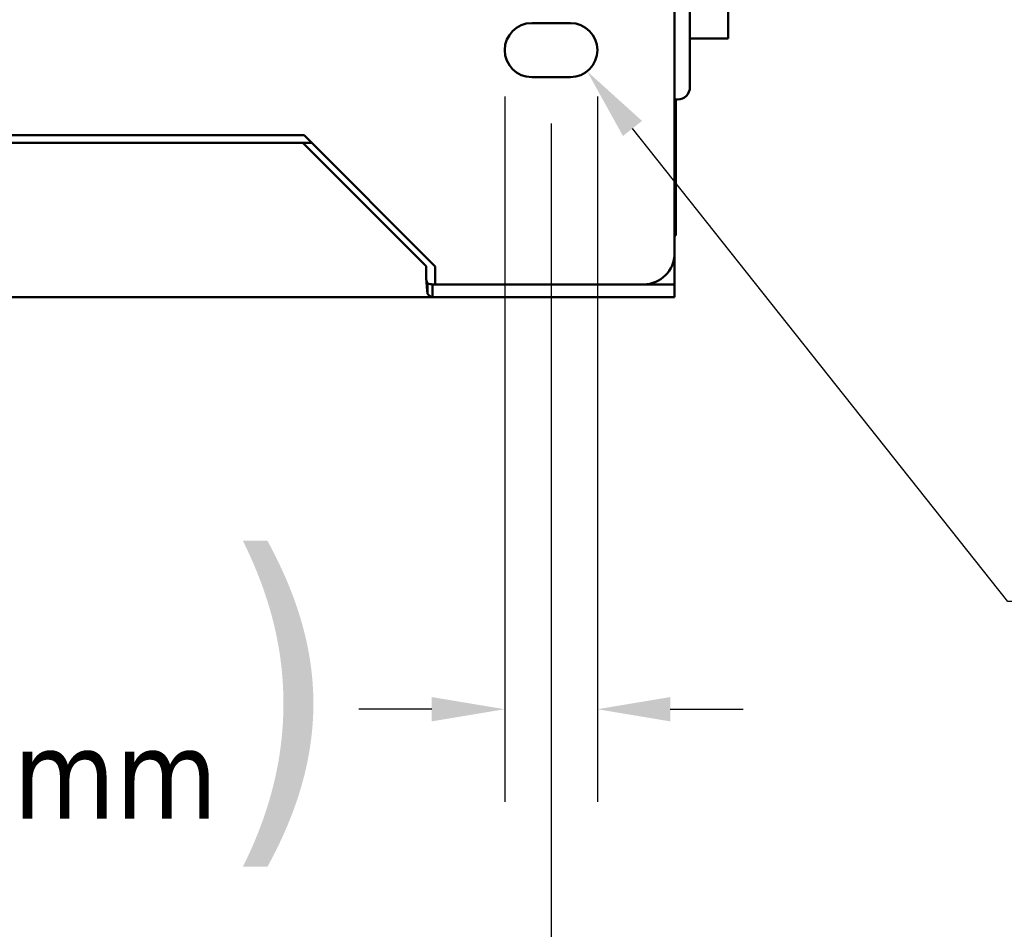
# Model space of a CAD drawing. Header units: inches. Extents: x 1 to 203, y 4 to 128.
# Tile 5 of 127: x 50.74 to 58.71, y 11.61 to 18.98. Entities that reach past the tile are written whole.
import ezdxf

# ---------------------------------------------------------------- set-up
doc = ezdxf.new("R2010")
doc.units = ezdxf.units.IN
doc.header["$LTSCALE"] = 6
doc.header["$MEASUREMENT"] = 0
doc.layers.add('Dimension (ANSI)', color=7, linetype='Continuous', lineweight=25)
doc.layers.add('Visible (ANSI)', color=7, linetype='Continuous', lineweight=50)
doc.styles.add('Dimension Text', font='tahoma.ttf')
doc.dimstyles.new('Dual Dimension', dxfattribs={"dimscale": 6, "dimtxt": 0.12, "dimasz": 0.098425, "dimexe": 0.125, "dimexo": 0.0625, "dimgap": 0.031496, "dimtad": 0, "dimtih": 1, "dimtoh": 1, "dimrnd": 1e-08, "dimzin": 4, "dimdsep": 46, "dimtxsty": 'Dimension Text', "dimcen": 0.09, "dimdle": 0.393701, "dimclrd": 256, "dimclre": 256, "dimclrt": 256, "dimadec": 0, "dimazin": 1, "dimtfac": 1, "dimtofl": 0, "dimtmove": 0, "dimatfit": 3, "dimfxl": 1, "dimtolj": 1, "dimtzin": 4, "dimlwd": -1, "dimlwe": -1, "dimarcsym": 0})

# ---------------------------------------------------------------- blocks, each defined once
blk = doc.blocks.new('*D15')
at = {"layer": 'Defpoints', "color": 0, "transparency": 16777216}
for p in [(54.6666, 18.7313), (55.4166, 18.7313), (54.6666, 13.3959)]:
    blk.add_point(p, dxfattribs=at)
at = {"layer": 'Dimension (ANSI)', "transparency": 16777216}
for p, q in [((54.6666, 18.3563), (54.6666, 12.6459)), ((55.4166, 18.3563), (55.4166, 12.6459)), ((54.0761, 13.3959), (53.4855, 13.3959)), ((56.0072, 13.3959), (56.5977, 13.3959))]:
    blk.add_line(p, q, dxfattribs=at)
for points in [[(54.0761, 13.4944), (54.0761, 13.2975), (54.6666, 13.3959)], [(56.0072, 13.4944), (56.0072, 13.2975), (55.4166, 13.3959)]]:
    blk.add_solid(points, dxfattribs=at)
at = {"layer": 'Dimension (ANSI)', "transparency": 16777216, "insert": (50.4342, 13.3959), "char_height": 0.72, "attachment_point": 5, "style": 'Dimension Text'}
blk.add_mtext('\\A1;{\\H3.0x;(}\\S.75^ 19.1 mm;{\\H3.0x;)}', dxfattribs=at)
blk = doc.blocks.new('*D16')
at = {"layer": 'Defpoints', "color": 0, "transparency": 16777216}
for p in [(55.1979, 18.7313), (55.3339, 18.5599)]:
    blk.add_point(p, dxfattribs=at)
at = {"layer": 'Dimension (ANSI)', "transparency": 16777216}
for p, q in [((58.7406, 14.2677), (55.701, 18.0974)), ((59.3311, 14.2677), (58.7406, 14.2677))]:
    blk.add_line(p, q, dxfattribs=at)
blk.add_solid([(55.7781, 18.1586), (55.6239, 18.0362), (55.3339, 18.5599)], dxfattribs=at)
at = {"layer": 'Dimension (ANSI)', "transparency": 16777216, "insert": (62.4376, 14.2677), "char_height": 0.72, "attachment_point": 5, "style": 'Dimension Text'}
blk.add_mtext('\\A1;{\\H3.0x;(}\\SR.22^ R5.6 mm;{\\H3.0x;)}', dxfattribs=at)
blk = doc.blocks.new('*D17')
at = {"layer": 'Defpoints', "color": 0, "transparency": 16777216}
for p in [(33.0416, 18.5125), (55.0416, 18.5125), (33.0416, 9.4308)]:
    blk.add_point(p, dxfattribs=at)
at = {"layer": 'Dimension (ANSI)', "transparency": 16777216}
for p, q in [((33.0416, 18.1375), (33.0416, 8.6808)), ((55.0416, 18.1375), (55.0416, 8.6808)), ((33.6322, 9.4308), (40.6953, 9.4308)), ((54.4511, 9.4308), (47.3879, 9.4308))]:
    blk.add_line(p, q, dxfattribs=at)
for points in [[(33.6322, 9.5292), (33.6322, 9.3324), (33.0416, 9.4308)], [(54.4511, 9.5292), (54.4511, 9.3324), (55.0416, 9.4308)]]:
    blk.add_solid(points, dxfattribs=at)
at = {"layer": 'Dimension (ANSI)', "transparency": 16777216, "insert": (44.0416, 9.4308), "char_height": 0.72, "attachment_point": 5, "style": 'Dimension Text'}
blk.add_mtext('\\A1;{\\H3.0x;(}\\S22.00^ 558.8 mm;{\\H3.0x;)}', dxfattribs=at)

msp = doc.modelspace()

# ---------------------------------------------------------------- linework, layer by layer
at = {"layer": 'Visible (ANSI)'}
for p, q in [((56.0416, 17.0853), (56.0416, 27.3773)), ((56.1666, 19.0818), (56.1666, 18.4313)), ((56.4759, 19.0744), (56.4759, 18.8266)), ((55.1979, 18.95), (54.8854, 18.95)), ((56.4759, 18.8266), (56.1666, 18.8266)), ((54.8854, 18.5125), (55.1979, 18.5125)), ((56.0666, 18.3313), (56.0416, 18.3313)), ((56.0516, 18.3313), (56.0516, 17.2313)), ((48.185, 18.0433), (53.0416, 18.0433)), ((53.0416, 18.0433), (54.1041, 16.9808)), ((53.0318, 17.9813), (48.1457, 17.9813)), ((53.0318, 17.9813), (53.1036, 17.9813)), ((54.0318, 16.9813), (53.0318, 17.9813)), ((56.0416, 17.2313), (56.0516, 17.2313)), ((56.0416, 17.0853), (56.0416, 16.8747)), ((54.0318, 16.8747), (54.0318, 16.9813)), ((54.1041, 16.9808), (54.1041, 16.8353)), ((54.0416, 16.8429), (54.0416, 16.7589)), ((54.0819, 16.8353), (54.0819, 16.8123)), ((54.0819, 16.8353), (54.1041, 16.8353)), ((54.1041, 16.8353), (55.7916, 16.8353)), ((55.7916, 16.8353), (55.9665, 16.8353)), ((56.0416, 16.8353), (55.9665, 16.8353)), ((56.0416, 16.8747), (56.0416, 16.8353)), ((56.0416, 16.8353), (56.0416, 16.7313)), ((54.0819, 16.8123), (54.0819, 16.7313)), ((54.0819, 16.7313), (48.185, 16.7313)), ((55.9665, 16.7313), (54.0819, 16.7313)), ((56.0416, 16.7313), (55.9665, 16.7313))]:
    msp.add_line(p, q, dxfattribs=at)
for centre, radius, start, end in [((54.8854, 18.7313), 0.2187, 90, 270), ((55.1979, 18.7313), 0.2187, 270, 90), ((56.0666, 18.4313), 0.1, 270, 0), ((55.7916, 17.0853), 0.25, 270, 0)]:
    msp.add_arc(centre, radius, start, end, dxfattribs=at)
for points in [[(54.0318, 16.8747), (54.0351, 16.8623), (54.0383, 16.8502), (54.0416, 16.8429)], [(54.0416, 16.8429), (54.055, 16.838), (54.0684, 16.8353), (54.0819, 16.8353)], [(54.0819, 16.7313), (54.0684, 16.7313), (54.055, 16.7411), (54.0416, 16.7589)]]:
    msp.add_open_spline(points, degree=3, dxfattribs=at)
msp.add_open_spline([(54.0416, 16.7589), (54.04, 16.7722), (54.0383, 16.7897), (54.0367, 16.8098), (54.0351, 16.8298), (54.0334, 16.8522), (54.0318, 16.8747)], degree=3, knots=[0, 0, 0, 0, 0.500001, 0.500001, 0.500001, 1, 1, 1, 1], dxfattribs=at)

# ---------------------------------------------------------------- dimensions: what is measured, and where the dimension line sits
at = {"layer": 'Dimension (ANSI)'}
for base, p1, p2, text, picture, middle in [((54.6666, 13.3959), (55.4166, 18.7313), (54.6666, 18.7313), '{\\H3.0x;(}\\S<>^ 19.1 mm;{\\H3.0x;)}', '*D15', (50.4342, 13.3959)), ((33.0416, 9.4308), (55.0416, 18.5125), (33.0416, 18.5125), '{\\H3.0x;(}\\S<>^ 558.8 mm;{\\H3.0x;)}', '*D17', (44.0416, 9.4308))]:
    dim = msp.add_linear_dim(base=base, p1=p1, p2=p2, angle=180, text=text, dimstyle='Dual Dimension', override={"dimgap": 0.031496, "dimtih": 0, "dimtoh": 0, "dimdec": 2, "dimpost": '\\X', "dimtol": 0, "dimlim": 0, "dimtp": 0, "dimtm": 0, "dimtdec": 2, "dimatfit": 1}, dxfattribs=at)
    dim.commit()
    dim.dimension.update_dxf_attribs({"geometry": picture, "text_midpoint": middle, "dimtype": 160})
dim = msp.add_radius_dim(center=(55.1979, 18.7313), mpoint=(55.3339, 18.5599), text='{\\H3.0x;(}\\S<>^ R5.6 mm;{\\H3.0x;)}', dimstyle='Dual Dimension', override={"dimgap": 0.031496, "dimdec": 2, "dimlfac": 1, "dimpost": '\\X', "dimcen": 0, "dimtol": 0, "dimlim": 0, "dimtp": 0, "dimtm": 0, "dimtdec": 2}, dxfattribs=at)
dim.commit()
dim.dimension.update_dxf_attribs({"geometry": '*D16', "text_midpoint": (62.4376, 14.2677), "dimtype": 164})

doc.saveas('drawing.dxf')
